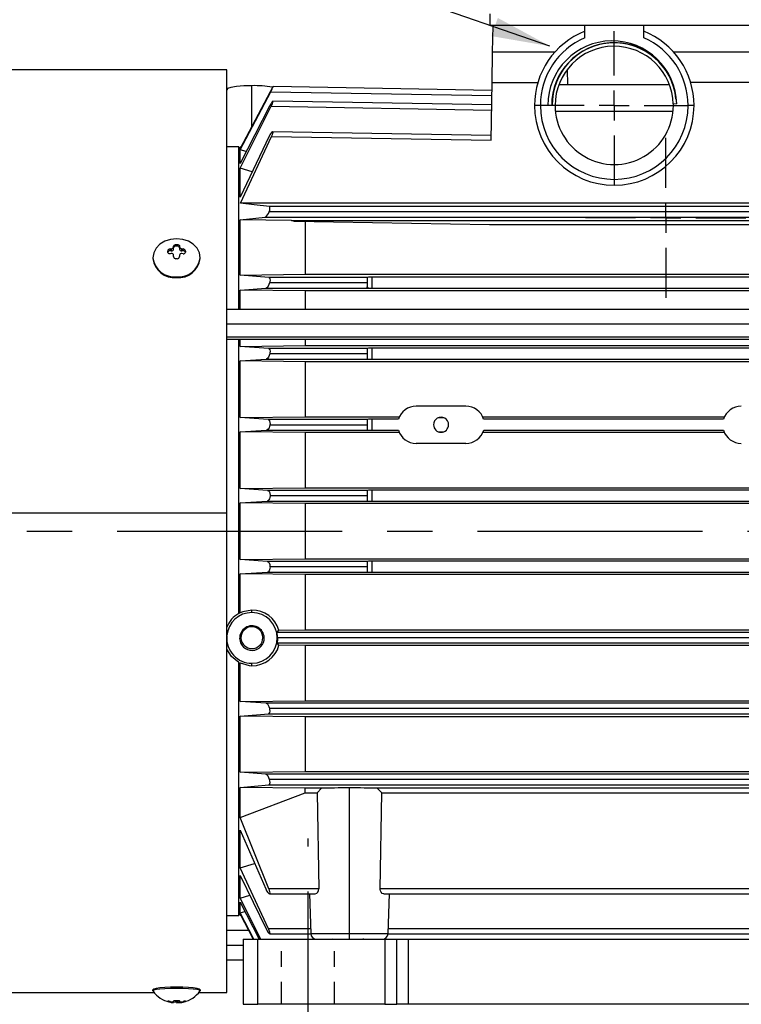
# Model space of a CAD drawing. Header units: inches. Extents: x 0 to 33, y 0 to 25.5.
# Tile 3 of 18: x 6 to 10.8, y 5.1 to 11.7. Entities that reach past the tile are written whole.
import ezdxf

# ---------------------------------------------------------------- set-up
doc = ezdxf.new("R2010")
doc.units = ezdxf.units.IN
doc.header["$LTSCALE"] = 3
doc.header["$MEASUREMENT"] = 0
doc.linetypes.add('CENTERX2', pattern=[0.8, 0.5, -0.1, 0.1, -0.1])
doc.linetypes.add('HIDDEN', pattern=[0.075, 0.05, -0.025])
doc.layers.add('CENTER', color=40, linetype='CENTERX2')
doc.layers.add('HIDDEN', color=102, linetype='HIDDEN')
doc.layers.add('DIMENSIONS', color=140, linetype='Continuous', lineweight=25)
doc.layers.add('TEXT', color=140, linetype='Continuous', lineweight=25)
doc.styles.add('SLDTEXTSTYLE0', font='TXT', dxfattribs={"width": 0.7})
doc.dimstyles.new('SLDDIMSTYLE2', dxfattribs={"dimtxt": 0.208333, "dimasz": 0.39, "dimexe": 0, "dimexo": 0.0625, "dimgap": 0.052083, "dimtad": 0, "dimtih": 1, "dimtoh": 1, "dimrnd": 1e-09, "dimzin": 12, "dimdsep": 46, "dimtxsty": 'SLDTEXTSTYLE0', "dimsah": 1, "dimcen": 0.09, "dimadec": 0, "dimazin": 3, "dimtfac": 1, "dimtofl": 0, "dimtmove": 0, "dimatfit": 3, "dimfxl": 0, "dimfrac": 2, "dimtolj": 1, "dimtzin": 12, "dimarcsym": 0})
doc.dimstyles.new('SLDDIMSTYLE3', dxfattribs={"dimtxt": 0.208333, "dimasz": 0.39, "dimexe": 0, "dimexo": 0.0625, "dimgap": 0.052083, "dimtad": 0, "dimtih": 1, "dimtoh": 1, "dimrnd": 1e-09, "dimzin": 4, "dimdsep": 46, "dimtxsty": 'SLDTEXTSTYLE0', "dimsah": 1, "dimcen": 0.09, "dimadec": 0, "dimazin": 1, "dimtfac": 1, "dimtofl": 0, "dimtmove": 0, "dimatfit": 3, "dimfxl": 0, "dimfrac": 2, "dimtolj": 1, "dimtzin": 12, "dimarcsym": 0})
doc.dimstyles.new('SLDDIMSTYLE4', dxfattribs={"dimtxt": 0.18, "dimasz": 0.39, "dimexe": 0, "dimexo": 0.0625, "dimgap": 0, "dimtad": 0, "dimtih": 1, "dimtoh": 1, "dimdec": 0, "dimrnd": 1e-09, "dimzin": 0, "dimdsep": 46, "dimtxsty": 'Standard', "dimsah": 1, "dimcen": 0.09, "dimadec": 0, "dimazin": 0, "dimtfac": 0.39, "dimtdec": 0, "dimtofl": 0, "dimtmove": 0, "dimatfit": 3, "dimfxl": 0, "dimfrac": 2, "dimtolj": 1, "dimtzin": 0, "dimarcsym": 0})

# ---------------------------------------------------------------- blocks, each defined once
blk = doc.blocks.new('_D_4')
at = {"layer": 'DIMENSIONS'}
for p, q in [((9.1727, 11.8414), (9.1727, 14.2514)), ((13.8656, 11.1319), (13.8656, 14.2514)), ((9.1727, 13.8764), (10.8406, 13.8764)), ((11.1229, 13.876), (11.0529, 13.876)), ((11.0529, 13.876), (11.0529, 13.5447)), ((11.9154, 13.876), (11.9854, 13.876)), ((11.9854, 13.876), (11.9854, 13.5447)), ((13.8656, 13.8764), (12.1976, 13.8764)), ((11.0529, 13.5447), (11.1229, 13.5447)), ((11.9854, 13.5447), (11.9154, 13.5447)), ((13.8656, 10.7587), (13.8656, 10.9519))]:
    blk.add_line(p, q, dxfattribs=at)
for points in [[(9.1727, 13.8764), (9.5627, 13.8164), (9.5627, 13.9364)], [(13.8656, 13.8764), (13.4756, 13.9364), (13.4756, 13.8164)]]:
    blk.add_solid(points, dxfattribs=at)
at = {"layer": 'DIMENSIONS', "char_height": 0.20833, "attachment_point": 1, "style": 'SLDTEXTSTYLE0'}
for s, insert in [('4.69', (11.2095, 14.1912)), ('119.2', (11.1229, 13.8132))]:
    blk.add_mtext(s, dxfattribs=dict(at, insert=insert))
blk = doc.blocks.new('_D_5')
at = {"layer": 'DIMENSIONS'}
for p, q in [((4.466, 11.4074), (4.466, 15.0388)), ((15.4404, 11.1319), (15.4404, 15.0388)), ((4.466, 14.6638), (9.2747, 14.6638)), ((9.5569, 14.6634), (9.4869, 14.6634)), ((9.4869, 14.6634), (9.4869, 14.3321)), ((10.3494, 14.6634), (10.4194, 14.6634)), ((10.4194, 14.6634), (10.4194, 14.3321)), ((15.4404, 14.6638), (10.6317, 14.6638)), ((9.4869, 14.3321), (9.5569, 14.3321)), ((10.4194, 14.3321), (10.3494, 14.3321)), ((4.466, 10.4811), (4.466, 11.2274)), ((15.4404, 8.7705), (15.4404, 10.9519))]:
    blk.add_line(p, q, dxfattribs=at)
for points in [[(4.466, 14.6638), (4.856, 14.6038), (4.856, 14.7238)], [(15.4404, 14.6638), (15.0504, 14.7238), (15.0504, 14.6038)]]:
    blk.add_solid(points, dxfattribs=at)
at = {"layer": 'DIMENSIONS', "char_height": 0.20833, "attachment_point": 1, "style": 'SLDTEXTSTYLE0'}
for s, insert in [('10.97', (9.5569, 14.9786)), ('278.8', (9.5569, 14.6006))]:
    blk.add_mtext(s, dxfattribs=dict(at, insert=insert))
blk = doc.blocks.new('_D_10')
at = {"layer": 'DIMENSIONS'}
for p, q in [((7.527, 4.9469), (7.527, 4.7717)), ((12.3301, 4.9469), (12.3301, 4.7717)), ((7.527, 4.5917), (7.527, 2.8479)), ((12.3301, 4.5917), (12.3301, 3.8844)), ((12.3301, 3.7044), (12.3301, 2.8479)), ((7.527, 3.2229), (9.2501, 3.2229)), ((9.5323, 3.2224), (9.4623, 3.2224)), ((9.4623, 3.2224), (9.4623, 2.8911)), ((10.3248, 3.2224), (10.3948, 3.2224)), ((10.3948, 3.2224), (10.3948, 2.8911)), ((12.3301, 3.2229), (10.6071, 3.2229)), ((9.4623, 2.8911), (9.5323, 2.8911)), ((10.3948, 2.8911), (10.3248, 2.8911))]:
    blk.add_line(p, q, dxfattribs=at)
for points in [[(7.527, 3.2229), (7.917, 3.1629), (7.917, 3.2829)], [(12.3301, 3.2229), (11.9401, 3.2829), (11.9401, 3.1629)]]:
    blk.add_solid(points, dxfattribs=at)
at = {"layer": 'DIMENSIONS', "char_height": 0.20833, "attachment_point": 1, "style": 'SLDTEXTSTYLE0'}
for s, insert in [('4.80', (9.619, 3.5376)), ('122.0', (9.5323, 3.1597))]:
    blk.add_mtext(s, dxfattribs=dict(at, insert=insert))
blk = doc.blocks.new('SW_CENTERMARKSYMBOL_0')
at = {"layer": 'CENTER', "color": 0}
for p, q in [((0, 0.2), (0, 0.5331)), ((0, 0), (0, 0.1)), ((-0.2, 0), (-0.5331, 0)), ((0, 0), (-0.1, 0)), ((0, 0), (0, -0.1)), ((0, 0), (0.1, 0)), ((0.2, 0), (0.5331, 0)), ((0, -0.2), (0, -0.5331))]:
    blk.add_line(p, q, dxfattribs=at)
blk = doc.blocks.new('SW_CENTERMARKSYMBOL_1')
at = {"layer": 'CENTER', "color": 0}
for p, q in [((0, 0.2), (0, 0.4937)), ((0, 0), (0, 0.1)), ((-0.2, 0), (-0.4937, 0)), ((0, 0), (-0.1, 0)), ((0, 0), (0, -0.1)), ((0, 0), (0.1, 0)), ((0.2, 0), (0.4937, 0)), ((0, -0.2), (0, -0.4937))]:
    blk.add_line(p, q, dxfattribs=at)

msp = doc.modelspace()

# ---------------------------------------------------------------- linework, layer by layer
for p, q in [((9.1727, 11.6126), (9.1727, 11.6914)), ((9.8026, 11.6126), (9.1727, 11.6126)), ((9.1893, 11.4355), (9.1923, 11.6126)), ((10.1963, 11.6126), (9.8026, 11.6126)), ((9.8026, 11.5322), (9.8026, 11.6126)), ((11.338, 11.6126), (10.1963, 11.6126)), ((10.1963, 11.5322), (10.1963, 11.6126)), ((9.7987, 11.5733), (9.8026, 11.5733)), ((9.1857, 11.2343), (9.1893, 11.4355)), ((9.6033, 11.4355), (9.1893, 11.4355)), ((11.1387, 11.4355), (10.3956, 11.4355)), ((7.4187, 11.3174), (5.0097, 11.3174)), ((7.4187, 8.3671), (7.4187, 11.3174)), ((9.6865, 11.3195), (9.6886, 11.2189)), ((7.586, 10.9438), (7.586, 11.2127)), ((9.179, 10.8495), (9.1857, 11.2343)), ((9.1857, 11.2343), (9.4905, 11.2343)), ((10.3669, 11.2189), (9.632, 11.2189)), ((11.0259, 11.2343), (10.5084, 11.2343)), ((7.4189, 11.1859), (7.4187, 11.1823)), ((7.5068, 10.7846), (7.711, 11.1727)), ((7.7077, 11.1727), (7.5068, 10.7947)), ((7.711, 11.1727), (9.1842, 11.1469)), ((9.1848, 11.1811), (7.7272, 11.2066)), ((9.1831, 11.0845), (7.7259, 11.11)), ((9.5073, 11.0811), (9.4679, 11.0811)), ((9.6057, 11.0811), (9.5565, 11.0811)), ((10.4159, 11.0909), (10.393, 11.0904)), ((10.393, 11.0904), (10.3931, 11.0812)), ((10.5309, 11.0811), (10.4916, 11.0811)), ((7.7036, 11.0761), (7.5068, 10.6952)), ((7.5068, 10.6633), (7.7136, 11.076)), ((7.7136, 11.076), (9.1825, 11.0503)), ((9.6117, 11.0427), (10.3903, 11.0427)), ((9.1796, 10.881), (7.7234, 10.9064)), ((7.7017, 10.8764), (7.5068, 10.4698)), ((7.5094, 10.4299), (7.716, 10.875)), ((7.716, 10.875), (9.179, 10.8495)), ((7.4994, 10.8056), (7.4187, 10.8056)), ((7.4994, 9.7229), (7.4994, 10.8056)), ((7.5068, 10.8036), (7.4994, 10.7898)), ((7.5109, 10.8025), (7.5068, 10.8036)), ((7.5068, 10.7947), (7.5068, 10.8036)), ((7.5068, 10.6952), (7.5068, 10.7846)), ((7.5473, 10.7736), (7.5068, 10.7846)), ((7.5068, 10.4698), (7.5068, 10.6633)), ((7.5883, 10.6398), (7.5068, 10.6633)), ((9.9994, 10.589), (9.9994, 10.5497)), ((12.342, 10.4299), (7.5094, 10.4299)), ((12.1648, 10.3725), (7.7007, 10.3725)), ((12.1634, 10.4079), (7.7022, 10.4079)), ((7.5068, 10.3205), (7.6745, 10.3371)), ((7.5068, 9.9521), (7.5068, 10.3205)), ((7.8506, 10.3151), (7.5068, 10.3205)), ((7.6745, 10.3371), (12.191, 10.3371)), ((7.8506, 10.3151), (12.0065, 10.3151)), ((7.8693, 10.3091), (7.8506, 10.3151)), ((9.1692, 10.2864), (7.8693, 10.3091)), ((7.9402, 10.3078), (7.9402, 9.9578)), ((11.9169, 10.2864), (9.1692, 10.2864)), ((7.025, 10.105), (7.025, 10.1113)), ((7.0408, 10.126), (7.0486, 10.1269)), ((7.0408, 10.1131), (7.0408, 10.126)), ((7.0486, 10.1131), (7.0408, 10.1131)), ((7.0486, 10.0952), (7.0408, 10.0942)), ((7.0486, 10.1269), (7.0486, 10.1131)), ((7.0644, 10.1396), (7.0644, 10.145)), ((7.0644, 10.1258), (7.0644, 10.1396)), ((7.0801, 10.1558), (7.088, 10.1558)), ((7.0801, 10.1449), (7.0801, 10.1558)), ((7.088, 10.1449), (7.0801, 10.1449)), ((7.088, 10.1449), (7.088, 10.1558)), ((7.1038, 10.145), (7.1038, 10.1396)), ((7.1038, 10.1396), (7.1038, 10.1258)), ((7.1195, 10.1269), (7.1274, 10.126)), ((7.1195, 10.1131), (7.1195, 10.1269)), ((7.1274, 10.1131), (7.1195, 10.1131)), ((7.1274, 10.0942), (7.1195, 10.0952)), ((7.1274, 10.1131), (7.1274, 10.126)), ((7.1431, 10.1113), (7.1431, 10.105)), ((6.9266, 10.067), (6.9266, 10.0623)), ((7.0644, 10.0752), (7.0644, 10.0825)), ((7.088, 10.0605), (7.0801, 10.0605)), ((7.1038, 10.0825), (7.1038, 10.0752)), ((7.2416, 10.0623), (7.2416, 10.067)), ((7.0841, 9.94), (7.0841, 9.9353)), ((7.5068, 9.9521), (7.9402, 9.9578)), ((7.6992, 9.9355), (7.5068, 9.9521)), ((8.3538, 9.9355), (7.6992, 9.9355)), ((8.3538, 9.9), (7.7034, 9.9)), ((7.9402, 9.9578), (11.9169, 9.9578)), ((8.3538, 9.9362), (8.3538, 9.9355)), ((8.3538, 9.9355), (8.3538, 9.9)), ((8.3538, 9.9), (8.3538, 9.8732)), ((8.3853, 9.9376), (8.3853, 9.8643)), ((11.4719, 9.9376), (8.3853, 9.9376)), ((7.5068, 9.851), (7.6777, 9.8646)), ((7.5068, 9.7229), (7.5068, 9.851)), ((7.9402, 9.8459), (7.5068, 9.851)), ((7.6777, 9.8646), (8.3638, 9.8646)), ((11.9169, 9.8459), (7.9402, 9.8459)), ((7.9402, 9.8459), (7.9402, 9.7229)), ((8.3853, 9.8643), (11.4719, 9.8643)), ((12.0941, 9.7229), (7.4187, 9.7229)), ((12.0941, 9.6245), (7.4187, 9.6245)), ((12.0941, 9.5392), (7.4187, 9.5392)), ((7.4187, 9.526), (12.0941, 9.526)), ((7.4994, 8.2465), (7.4994, 9.526)), ((7.5068, 9.4772), (7.5068, 9.526)), ((7.9402, 9.526), (7.9402, 9.482)), ((7.5068, 9.4772), (7.9402, 9.482)), ((7.6962, 9.463), (7.5068, 9.4772)), ((8.3538, 9.463), (7.6962, 9.463)), ((7.9402, 9.482), (11.9169, 9.482)), ((8.3538, 9.4635), (8.3538, 9.463)), ((8.3538, 9.463), (8.3538, 9.4276)), ((8.3853, 9.4647), (8.3853, 9.3916)), ((11.4719, 9.4647), (8.3853, 9.4647)), ((7.5068, 9.3798), (7.6809, 9.3922)), ((7.5068, 9.0035), (7.5068, 9.3798)), ((7.9402, 9.3753), (7.5068, 9.3798)), ((7.6809, 9.3922), (8.3588, 9.3922)), ((8.3538, 9.4276), (7.7051, 9.4276)), ((11.9169, 9.3753), (7.9402, 9.3753)), ((7.9402, 9.3753), (7.9402, 9.0078)), ((8.3538, 9.4276), (8.3538, 9.3969)), ((8.3853, 9.3916), (11.4719, 9.3916)), ((9.0112, 9.0792), (8.6805, 9.0792)), ((7.5068, 9.0035), (7.9402, 9.0078)), ((7.6932, 8.9906), (7.5068, 9.0035)), ((8.3538, 8.9906), (7.6932, 8.9906)), ((7.9402, 9.0078), (8.5682, 9.0078)), ((8.3538, 8.9908), (8.3538, 8.9906)), ((8.3538, 8.9906), (8.3538, 8.9552)), ((8.3853, 8.992), (8.3853, 8.919)), ((8.5621, 8.992), (8.3853, 8.992)), ((8.8626, 9.0015), (8.8292, 9.0015)), ((9.1236, 9.0078), (10.7336, 9.0078)), ((10.7275, 8.992), (9.1297, 8.992)), ((7.5068, 8.9078), (7.684, 8.9197)), ((7.684, 8.9197), (8.3558, 8.9197)), ((7.7061, 8.9552), (8.3538, 8.9552)), ((8.3538, 8.9552), (8.3538, 8.9219)), ((8.3853, 8.919), (8.5619, 8.919)), ((9.1299, 8.919), (10.7273, 8.919)), ((7.5068, 8.5303), (7.5068, 8.9078)), ((7.9402, 8.9037), (7.5068, 8.9078)), ((8.5677, 8.9037), (7.9402, 8.9037)), ((7.9402, 8.9037), (7.9402, 8.5344)), ((8.8292, 8.9089), (8.8626, 8.9089)), ((10.7331, 8.9037), (9.1241, 8.9037)), ((9.0112, 8.8311), (8.6805, 8.8311)), ((7.5068, 8.5303), (7.9402, 8.5344)), ((7.6901, 8.5182), (7.5068, 8.5303)), ((7.9402, 8.5344), (11.9169, 8.5344)), ((8.3538, 8.5182), (7.6901, 8.5182)), ((8.3538, 8.4827), (7.7066, 8.4827)), ((8.3538, 8.5182), (8.3538, 8.4827)), ((8.3538, 8.5182), (8.3538, 8.5182)), ((8.3538, 8.4827), (8.3538, 8.4479)), ((8.3853, 8.5193), (8.3853, 8.4464)), ((11.4719, 8.5193), (8.3853, 8.5193)), ((7.5068, 8.4354), (7.6871, 8.4473)), ((7.5068, 8.2465), (7.5068, 8.4354)), ((7.9402, 8.4314), (7.5068, 8.4354)), ((7.6871, 8.4473), (8.3542, 8.4473)), ((11.9169, 8.4314), (7.9402, 8.4314)), ((7.9402, 8.4314), (7.9402, 8.2465)), ((8.3542, 8.4473), (8.3538, 8.4479)), ((8.3853, 8.4464), (11.4719, 8.4464)), ((7.4187, 8.3671), (5.0097, 8.3671)), ((7.4187, 5.1756), (7.4187, 8.3671)), ((7.4187, 8.2465), (7.4994, 8.2465)), ((7.4994, 7.6985), (7.4994, 8.2465)), ((7.5068, 8.0576), (7.5068, 8.2465)), ((7.5068, 8.2465), (7.9402, 8.2465)), ((7.9402, 8.2465), (7.9402, 8.0616)), ((7.5068, 8.0576), (7.9402, 8.0616)), ((7.6871, 8.0457), (7.5068, 8.0576)), ((8.3542, 8.0457), (7.6871, 8.0457)), ((8.3538, 8.0103), (7.7066, 8.0103)), ((7.9402, 8.0616), (11.9169, 8.0616)), ((8.3538, 8.0451), (8.3542, 8.0457)), ((8.3538, 8.0451), (8.3538, 8.0103)), ((8.3538, 8.0103), (8.3538, 7.9748)), ((8.3853, 8.0466), (8.3853, 7.9737)), ((11.4719, 8.0466), (8.3853, 8.0466)), ((7.5068, 7.9627), (7.6901, 7.9748)), ((7.5068, 7.7023), (7.5068, 7.9627)), ((7.9402, 7.9586), (7.5068, 7.9627)), ((7.6901, 7.9748), (8.3538, 7.9748)), ((11.9169, 7.9586), (7.9402, 7.9586)), ((7.9402, 7.9586), (7.9402, 7.5893)), ((8.3538, 7.9748), (8.3538, 7.9748)), ((8.3853, 7.9737), (11.4719, 7.9737)), ((7.5068, 7.7023), (7.4994, 7.6992)), ((7.586, 7.7049), (7.586, 7.7211)), ((7.6588, 7.5405), (7.6678, 7.5378)), ((7.6588, 7.5405), (7.6589, 7.5378)), ((12.1815, 7.5733), (7.754, 7.5733)), ((7.7653, 7.5877), (7.9402, 7.5893)), ((7.9402, 7.5893), (11.9169, 7.5893)), ((7.5043, 7.5314), (7.5133, 7.5348)), ((7.5133, 7.5348), (7.5132, 7.5378)), ((7.754, 7.5024), (12.1723, 7.5024)), ((12.1594, 7.5378), (7.7565, 7.5378)), ((7.9402, 7.4852), (7.7661, 7.487)), ((11.9169, 7.4852), (7.9402, 7.4852)), ((7.9402, 7.4852), (7.9402, 7.1177)), ((7.4994, 5.6874), (7.4994, 7.3734)), ((7.4994, 7.3727), (7.5068, 7.3696)), ((7.5068, 7.1132), (7.5068, 7.3696)), ((7.586, 7.3508), (7.586, 7.3679)), ((7.5068, 7.1132), (7.9402, 7.1177)), ((7.6809, 7.1008), (7.5068, 7.1132)), ((12.1847, 7.1008), (7.6809, 7.1008)), ((7.9402, 7.1177), (11.9169, 7.1177)), ((7.5068, 7.0158), (7.6962, 7.03)), ((7.5068, 6.642), (7.5068, 7.0158)), ((7.9402, 7.011), (7.5068, 7.0158)), ((7.6962, 7.03), (12.1693, 7.03)), ((12.1605, 7.0654), (7.7051, 7.0654)), ((11.9169, 7.011), (7.9402, 7.011)), ((7.9402, 7.011), (7.9402, 6.6471)), ((7.5068, 6.642), (7.9402, 6.6471)), ((7.6777, 6.6284), (7.5068, 6.642)), ((12.1878, 6.6284), (7.6777, 6.6284)), ((7.9402, 6.6471), (11.9169, 6.6471)), ((7.5068, 6.5409), (7.6992, 6.5575)), ((7.6992, 6.5575), (12.1663, 6.5575)), ((12.1622, 6.593), (7.7034, 6.593)), ((7.5068, 6.3413), (7.5068, 6.5409)), ((7.9402, 6.5352), (7.5068, 6.5409)), ((7.5068, 6.3413), (7.9402, 6.5059)), ((8.0502, 6.5352), (7.9402, 6.5352)), ((7.9402, 6.5059), (7.9402, 6.5352)), ((7.9402, 6.5059), (8.021, 6.5059)), ((8.0502, 6.5352), (8.021, 6.5059)), ((8.021, 6.5059), (8.0311, 5.8658)), ((8.2357, 5.568), (8.2357, 6.5375)), ((11.436, 6.5352), (8.4211, 6.5352)), ((8.4503, 6.5059), (8.4211, 6.5352)), ((8.4402, 5.8658), (8.4503, 6.5059)), ((8.4503, 6.5059), (11.4068, 6.5059)), ((7.6992, 5.8658), (7.5068, 6.3413)), ((7.5068, 6.2555), (7.6777, 5.8658)), ((7.5068, 6.0051), (7.5068, 6.2555)), ((7.5068, 6.0051), (7.6033, 6.0354)), ((7.6962, 5.5993), (7.5068, 6.0051)), ((7.5068, 5.9543), (7.6809, 5.5993)), ((7.5068, 5.804), (7.5068, 5.9543)), ((8.0311, 5.8658), (7.6992, 5.8658)), ((11.4169, 5.8658), (8.4402, 5.8658)), ((7.5068, 5.804), (7.5714, 5.8224)), ((7.6455, 5.53), (7.5068, 5.804)), ((7.5068, 5.7764), (7.6349, 5.53)), ((7.5068, 5.7052), (7.5068, 5.7764)), ((7.7033, 5.8316), (8.0071, 5.8316)), ((7.9688, 5.8316), (7.978, 5.568)), ((8.4641, 5.8316), (11.393, 5.8316)), ((8.4933, 5.568), (8.5025, 5.8316)), ((7.4994, 5.7032), (7.5068, 5.6894)), ((7.5068, 5.7052), (7.5392, 5.714)), ((7.5991, 5.53), (7.5068, 5.7052)), ((7.4187, 5.6874), (7.4994, 5.6874)), ((7.5068, 5.6964), (7.5953, 5.53)), ((7.5068, 5.6894), (7.5068, 5.6964)), ((7.5068, 5.6894), (7.51, 5.6903)), ((7.5639, 5.589), (7.4187, 5.589)), ((7.9769, 5.5993), (7.6962, 5.5993)), ((11.3627, 5.5993), (8.4944, 5.5993)), ((7.527, 5.53), (7.527, 5.0969)), ((7.527, 5.53), (7.6254, 5.53)), ((7.6254, 5.0969), (7.6254, 5.53)), ((7.6254, 5.53), (8.4719, 5.53)), ((7.705, 5.5651), (7.9782, 5.5651)), ((7.978, 5.568), (8.2357, 5.568)), ((8.2357, 5.53), (8.2357, 5.568)), ((8.2357, 5.568), (8.4933, 5.568)), ((8.3231, 5.53), (8.3313, 5.5347)), ((8.4719, 5.53), (8.4719, 5.0969)), ((8.4719, 5.53), (8.5506, 5.53)), ((8.4931, 5.5651), (11.364, 5.5651)), ((8.5506, 5.0969), (8.5506, 5.53)), ((8.5506, 5.53), (8.6294, 5.53)), ((8.6294, 5.0969), (8.6294, 5.53)), ((8.6294, 5.53), (11.2278, 5.53)), ((7.4187, 5.4906), (7.527, 5.4906)), ((7.4187, 5.3922), (7.527, 5.3922)), ((6.9266, 5.1861), (6.9266, 5.1939)), ((6.9266, 5.1861), (6.9271, 5.1846)), ((7.241, 5.1846), (7.2416, 5.1861)), ((7.2416, 5.1939), (7.2416, 5.1861)), ((5.0097, 5.1756), (6.9354, 5.1756)), ((7.025, 5.1164), (7.025, 5.1173)), ((7.0408, 5.1157), (7.0486, 5.1141)), ((7.0408, 5.1157), (7.0408, 5.1114)), ((7.0486, 5.1141), (7.0486, 5.1098)), ((7.0644, 5.1158), (7.0644, 5.1183)), ((7.0644, 5.1081), (7.0644, 5.1158)), ((7.0801, 5.1233), (7.088, 5.1233)), ((7.0801, 5.1233), (7.0801, 5.1104)), ((7.088, 5.1233), (7.088, 5.1104)), ((7.1038, 5.1183), (7.1038, 5.1158)), ((7.1038, 5.1158), (7.1038, 5.1081)), ((7.1195, 5.1141), (7.1274, 5.1157)), ((7.1195, 5.1098), (7.1195, 5.1141)), ((7.1274, 5.1157), (7.1274, 5.1114)), ((7.1405, 5.115), (7.1396, 5.1148)), ((7.1431, 5.1173), (7.1431, 5.1164)), ((7.2328, 5.1756), (7.4187, 5.1756)), ((7.0486, 5.1098), (7.0408, 5.1114)), ((7.0538, 5.1095), (7.055, 5.1093)), ((7.088, 5.1104), (7.0801, 5.1104)), ((7.1274, 5.1114), (7.1195, 5.1098)), ((7.527, 5.0969), (7.6254, 5.0969)), ((8.4719, 5.0969), (7.6254, 5.0969)), ((8.4719, 5.0969), (8.5506, 5.0969)), ((8.6294, 5.0969), (8.5506, 5.0969)), ((11.2278, 5.0969), (8.6294, 5.0969))]:
    msp.add_line(p, q)
at = {"flags": 128}
for points in [[(7.586, 11.2127), (7.5312, 11.2115), (7.4825, 11.2077), (7.4452, 11.2015), (7.4234, 11.1929), (7.4209, 11.1858)], [(7.7234, 10.9064), (7.725, 10.9049), (7.725, 10.9006), (7.7235, 10.8942), (7.7208, 10.8861), (7.7167, 10.8765), (7.716, 10.875)], [(7.7022, 10.4079), (7.6, 10.4188), (7.5094, 10.4299)], [(7.7007, 10.3725), (7.7044, 10.3836), (7.7064, 10.394), (7.7065, 10.4016), (7.7049, 10.4063), (7.7022, 10.4079)], [(7.2416, 10.067), (7.2362, 10.0999), (7.2205, 10.1305), (7.1954, 10.1568), (7.1628, 10.177), (7.1248, 10.1897), (7.0841, 10.194), (7.0433, 10.1897), (7.0053, 10.177), (6.9727, 10.1568), (6.9477, 10.1305), (6.932, 10.0999), (6.9266, 10.067)], [(7.0408, 10.0942), (7.0355, 10.0943), (7.0308, 10.0958), (7.0272, 10.0987), (7.0253, 10.1025), (7.025, 10.105)], [(7.0644, 10.145), (7.0653, 10.1486), (7.068, 10.1518), (7.0721, 10.1542), (7.077, 10.1555), (7.0801, 10.1558)], [(7.088, 10.1558), (7.0931, 10.1552), (7.0977, 10.1535), (7.1012, 10.1509), (7.1033, 10.1476), (7.1038, 10.145)], [(7.7034, 9.9), (7.6988, 9.888), (7.6932, 9.8778), (7.6866, 9.8695), (7.6796, 9.865), (7.6777, 9.8646)], [(7.6992, 9.9355), (7.7034, 9.9332), (7.7061, 9.927), (7.7067, 9.9184), (7.7055, 9.9087), (7.7034, 9.9)], [(8.3638, 9.8646), (8.3578, 9.8659), (8.3546, 9.869), (8.3538, 9.8732)], [(7.6962, 9.463), (7.7014, 9.4605), (7.7051, 9.4538), (7.7066, 9.4445), (7.7062, 9.4343), (7.7051, 9.4276)], [(7.7051, 9.4276), (7.7016, 9.416), (7.6969, 9.4061), (7.691, 9.398), (7.6841, 9.393), (7.6809, 9.3922)], [(8.3588, 9.3922), (8.3552, 9.3933), (8.3538, 9.3962), (8.3538, 9.3969)], [(7.6932, 8.9906), (7.6992, 8.9879), (7.7039, 8.9807), (7.7063, 8.9706), (7.7066, 8.9599), (7.7061, 8.9552)], [(7.7061, 8.9552), (7.7038, 8.944), (7.7, 8.9343), (7.6948, 8.9263), (7.6884, 8.921), (7.684, 8.9197)], [(8.3558, 8.9197), (8.3539, 8.9209), (8.3538, 8.9219)], [(7.7066, 8.4827), (7.7053, 8.4719), (7.7024, 8.4623), (7.6981, 8.4545), (7.6923, 8.449), (7.6871, 8.4473)], [(7.6901, 8.5182), (7.6967, 8.5153), (7.7023, 8.5077), (7.7057, 8.4971), (7.7067, 8.4858), (7.7066, 8.4827)], [(7.6871, 8.0457), (7.6941, 8.0428), (7.7003, 8.035), (7.7046, 8.0239), (7.7065, 8.012), (7.7066, 8.0103)], [(7.7066, 8.0103), (7.7062, 7.9996), (7.7042, 7.9902), (7.7008, 7.9825), (7.6958, 7.977), (7.6901, 7.9748)], [(7.586, 7.7211), (7.5259, 7.7104), (7.5068, 7.7023)], [(7.754, 7.5733), (7.7632, 7.5848), (7.7653, 7.5877)], [(7.7661, 7.487), (7.7563, 7.4996), (7.754, 7.5024)], [(7.4994, 7.3734), (7.4503, 7.4116), (7.4187, 7.4605)], [(7.5068, 7.3696), (7.5676, 7.352), (7.586, 7.3508)], [(7.7051, 7.0654), (7.7016, 7.077), (7.6969, 7.0869), (7.691, 7.095), (7.6841, 7.1), (7.6809, 7.1008)], [(7.6962, 7.03), (7.7014, 7.0325), (7.7051, 7.0392), (7.7066, 7.0485), (7.7062, 7.0588), (7.7051, 7.0654)], [(7.7034, 6.593), (7.6988, 6.605), (7.6932, 6.6153), (7.6866, 6.6235), (7.6796, 6.628), (7.6777, 6.6284)], [(7.6992, 6.5575), (7.7034, 6.5598), (7.7061, 6.566), (7.7067, 6.5746), (7.7055, 6.5843), (7.7034, 6.593)], [(7.6777, 5.8658), (7.6842, 5.853), (7.6911, 5.8422), (7.6978, 5.8345), (7.7031, 5.8316), (7.706, 5.8336), (7.7067, 5.839), (7.7055, 5.8467), (7.7029, 5.856), (7.6992, 5.8658)], [(8.4641, 5.8319), (8.4626, 5.8317), (8.4543, 5.8351), (8.4462, 5.8438), (8.4421, 5.8528), (8.4404, 5.8619), (8.4402, 5.8658)], [(7.6809, 5.5993), (7.6878, 5.5863), (7.6948, 5.5753), (7.7009, 5.5677), (7.705, 5.5651), (7.7066, 5.567), (7.7063, 5.572), (7.7043, 5.5793), (7.7009, 5.5886), (7.6962, 5.5993)], [(7.2416, 5.1939), (7.2362, 5.1983), (7.2205, 5.2025), (7.1954, 5.206), (7.1628, 5.2087), (7.1248, 5.2104), (7.0841, 5.211), (7.0433, 5.2104), (7.0053, 5.2087), (6.9727, 5.206), (6.9477, 5.2025), (6.932, 5.1983), (6.9266, 5.1939)], [(7.2416, 5.1861), (7.2362, 5.1905), (7.2205, 5.1946), (7.1954, 5.1982), (7.1628, 5.2009), (7.1248, 5.2026), (7.0841, 5.2032), (7.0433, 5.2026), (7.0053, 5.2009), (6.9727, 5.1982), (6.9477, 5.1946), (6.932, 5.1905), (6.9266, 5.1861)], [(7.0486, 5.1141), (7.0538, 5.1134), (7.0584, 5.1133), (7.0619, 5.1138), (7.0639, 5.1148), (7.0644, 5.1158)], [(7.0644, 5.1183), (7.0653, 5.1201), (7.068, 5.1216), (7.0721, 5.1227), (7.077, 5.1232), (7.0801, 5.1233)], [(7.0841, 5.1066), (7.1268, 5.1113), (7.1405, 5.115)], [(7.088, 5.1233), (7.0931, 5.1231), (7.0977, 5.1224), (7.1012, 5.1212), (7.1033, 5.1196), (7.1038, 5.1183)], [(7.1038, 5.1158), (7.1046, 5.1145), (7.1071, 5.1136), (7.1109, 5.1133), (7.1156, 5.1136), (7.1195, 5.1141)]]:
    msp.add_lwpolyline(points, dxfattribs=at)
for centre, radius, start, end in [((9.9994, 11.0811), 0.5315, 111.73846, 180), ((9.9994, 11.0811), 0.5315, 0, 68.26154), ((9.9994, 11.0811), 0.4921, 113.57818, 180), ((9.9862, 11.081), 0.4297, 1.31364, 179.98539), ((9.9978, 11.0833), 0.4149, 5.81969, 180.30214), ((9.9998, 11.0836), 0.4149, 10.02449, 180.34081), ((9.9998, 11.0844), 0.4142, 5.11142, 180.44976), ((9.9999, 11.0847), 0.414, 7.86355, 180.49071), ((9.9988, 11.0818), 0.3931, 1.13793, 180.1023), ((9.9994, 11.0811), 0.4921, 0, 66.42182), ((7.604, 10.5815), 0.6314, 79.19153, 91.62483), ((7.9898, 11.0328), 0.3148, 146.50502, 153.62481), ((7.5699, 11.2608), 0.1664, 328.01805, 340.99535), ((7.8129, 11.0285), 0.1192, 136.85681, 156.42454), ((7.6718, 11.1103), 0.0541, 320.60969, 359.6626), ((9.9994, 11.0811), 0.5315, 180, 270), ((9.9994, 11.0811), 0.4921, 180, 270), ((9.9994, 11.0811), 0.3937, 180, 0.00045), ((9.9994, 11.0811), 0.4921, 270, 0), ((9.9994, 11.0811), 0.5315, 270, 0), ((7.7692, 10.8505), 0.0722, 129.29647, 159.00422), ((7.6391, 10.3907), 0.0643, 303.48199, 343.58113), ((7.042, 10.1089), 0.0171, 94.07372, 171.73335), ((7.0395, 10.0983), 0.0149, 85.23652, 164.42756), ((7.0491, 10.1424), 0.0155, 268.22287, 349.54563), ((7.05, 10.1275), 0.0145, 264.54201, 353.2265), ((7.0509, 10.0819), 0.0135, 2.55913, 99.67236), ((7.0788, 10.1305), 0.0145, 84.54201, 173.2265), ((7.0894, 10.1305), 0.0145, 6.7735, 95.45799), ((7.1197, 10.1432), 0.0163, 192.75516, 269.47633), ((7.1181, 10.1275), 0.0145, 186.7735, 275.45799), ((7.1171, 10.0821), 0.0133, 79.5065, 178.26201), ((7.1267, 10.1095), 0.0165, 6.51128, 87.68165), ((7.1286, 10.0982), 0.0149, 16.77167, 94.66759), ((7.1305, 10.1066), 0.0127, 255.85973, 352.8468), ((7.0703, 10.0841), 0.1447, 186.7735, 275.45799), ((7.0703, 10.0794), 0.1447, 186.7735, 275.45799), ((7.0794, 10.0756), 0.015, 181.48333, 272.70961), ((7.0978, 10.0841), 0.1447, 264.54201, 353.2265), ((7.0978, 10.0794), 0.1447, 264.54201, 353.2265), ((7.0886, 10.0757), 0.0152, 267.81934, 357.98772), ((8.3792, 9.7181), 0.2196, 88.41497, 96.64703), ((8.3838, 10.4353), 0.571, 267.98769, 270.14631), ((8.3795, 9.2091), 0.2557, 88.70868, 95.77571), ((8.3817, 9.8673), 0.4757, 267.23579, 270.42411), ((8.6805, 8.9552), 0.124, 90, 162.73593), ((9.0112, 8.9552), 0.124, 17.26407, 90), ((10.8459, 8.9552), 0.124, 90, 162.73593), ((8.3789, 8.7331), 0.2589, 88.60046, 95.57869), ((8.8459, 8.9553), 0.0502, 359.86916, 180.13084), ((8.3805, 9.3247), 0.4057, 266.51493, 270.67346), ((8.6805, 8.9552), 0.124, 196.95007, 270), ((8.8459, 8.9553), 0.0502, 180.12403, 359.87597), ((9.0112, 8.9552), 0.124, 270, 343.04993), ((10.8459, 8.9552), 0.124, 196.95007, 270), ((8.3787, 8.2586), 0.2607, 88.55083, 95.4804), ((8.3772, 8.701), 0.2547, 264.82395, 271.81138), ((8.3809, 7.6655), 0.3811, 89.34818, 94.01648), ((8.3762, 8.1656), 0.1921, 263.27987, 272.6889), ((7.5859, 7.537), 0.1679, 89.94601, 174.71399), ((7.575, 7.5508), 0.166, 117.0946, 160.3422), ((7.5877, 7.5361), 0.1849, 16.18305, 90.51293), ((7.5859, 7.5364), 0.1685, 270.04311, 89.95689), ((7.586, 7.5349), 0.0818, 2.03512, 182.50431), ((7.586, 7.5378), 0.0728, 2.12916, 180), ((7.5853, 7.5349), 0.167, 175.87845, 270.25512), ((7.1347, 7.5117), 0.6224, 2.40274, 5.6732), ((7.5861, 7.5346), 0.0818, 182.27472, 2.26471), ((7.586, 7.5378), 0.0728, 182.39083, 360), ((7.5878, 7.5357), 0.1848, 269.4543, 344.7201), ((7.6924, 7.5246), 0.0655, 340.23763, 11.68642), ((8.0013, 5.8614), 0.0301, 281.23635, 8.26182), ((8.0173, 5.5693), 0.0394, 182, 270), ((8.1401, 5.6121), 0.0823, 254.09935, 273.95719), ((8.454, 5.5693), 0.0394, 270, 358), ((7.0747, 5.2892), 0.1807, 215.66787, 257.58343), ((7.0905, 5.2922), 0.1842, 283.12392, 324.10284), ((7.0295, 5.082), 0.0356, 71.56663, 97.26321), ((7.0458, 5.1549), 0.0437, 241.60797, 263.3688), ((7.1377, 5.0916), 0.0263, 78.05337, 113.11679), ((7.118, 5.1687), 0.058, 279.32914, 295.69409), ((7.0632, 5.17), 0.0618, 256.42893, 271.14478), ((7.0752, 5.0802), 0.0307, 80.62717, 110.54299), ((7.092, 5.0703), 0.0403, 73.09681, 95.73303), ((7.1066, 5.1554), 0.0474, 266.59491, 285.83137)]:
    msp.add_arc(centre, radius, start, end)
for start_param, end_param in [(1.570796, 2.261368), (0.880225, 1.570796)]:
    msp.add_ellipse((8.2357, 6.5273), major_axis=(0.2912, 0), ratio=0.034921, start_param=start_param, end_param=end_param)
at = {"layer": 'CENTER'}
for p, q in [((4.2879, 8.2465), (15.5189, 8.2465)), ((7.96, 4.3469), (7.96, 6.2012))]:
    msp.add_line(p, q, dxfattribs=at)
at = {"layer": 'HIDDEN'}
for p, q in [((7.7829, 5.0969), (7.7829, 5.4512)), ((8.1371, 5.0969), (8.1371, 5.4512))]:
    msp.add_line(p, q, dxfattribs=at)

# ---------------------------------------------------------------- block references
at = {"layer": 'CENTER'}
for name, p in [('SW_CENTERMARKSYMBOL_1', (9.9994, 11.0811)), ('SW_CENTERMARKSYMBOL_0', (10.342, 10.3331))]:
    msp.add_blockref(name, p, dxfattribs=at)

# ---------------------------------------------------------------- dimensions: what is measured, and where the dimension line sits
at = {"layer": 'DIMENSIONS'}
for base, p1, p2, picture, middle in [((4.466, 14.6638), (15.4404, 8.6205), (4.466, 10.3311), '_D_5', (9.9532, 14.6638)), ((13.8656, 13.8764), (9.1727, 11.6914), (13.8656, 10.6087), '_D_4', (11.5191, 13.8764))]:
    dim = msp.add_linear_dim(base=base, p1=p1, p2=p2, dimstyle='SLDDIMSTYLE2', dxfattribs=at)
    dim.commit()
    dim.dimension.update_dxf_attribs({"geometry": picture, "text_midpoint": middle, "dimtype": 160})
dim = msp.add_linear_dim(base=(12.3301, 3.2229), p1=(7.527, 5.0969), p2=(12.3301, 5.0969), angle=0, dimstyle='SLDDIMSTYLE3', dxfattribs=at)
dim.commit()
dim.dimension.update_dxf_attribs({"geometry": '_D_10', "text_midpoint": (9.9286, 3.2229), "dimtype": 160})

# ---------------------------------------------------------------- leaders
at = {"layer": 'TEXT', "linetype": 'CENTERX2', "lineweight": 18}
msp.add_leader([(9.5715, 11.4755), (8.5661, 11.8238), (8.2771, 11.8238)], dimstyle='SLDDIMSTYLE4', dxfattribs=at)

doc.saveas('drawing.dxf')
